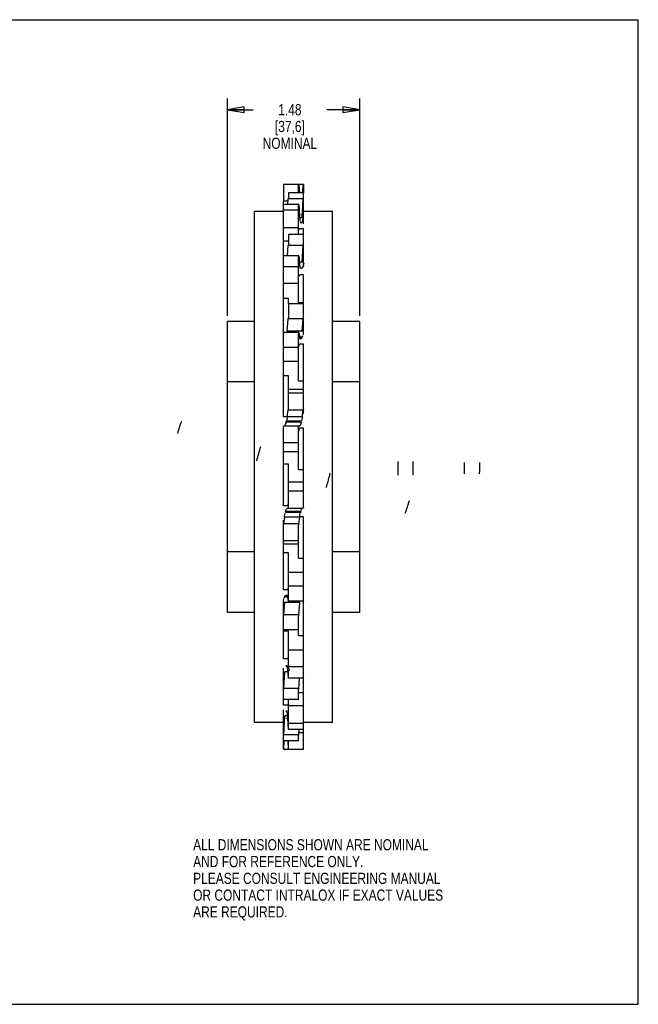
# Model space of a CAD drawing. Header units: inches. Extents: x 0 to 17, y 0 to 11.
# Tile 2 of 2: x 10.1 to 17, y 0 to 11. Entities that reach past the tile are written whole.
import ezdxf

# ---------------------------------------------------------------- set-up
doc = ezdxf.new("R2010")
doc.units = ezdxf.units.IN
doc.header["$LTSCALE"] = 0.935
doc.header["$MEASUREMENT"] = 0
doc.layers.get('0').update_dxf_attribs({"linetype": 'CONTINUOUS'})
doc.layers.add('ALL_FEATURES', color=7, linetype='CONTINUOUS')
doc.styles.get("Standard").update_dxf_attribs({"font": 'txt', "width": 0.8})
doc.dimstyles.new('DIMSTYLE_1', dxfattribs={"dimtxt": 0.125, "dimasz": 0.1875, "dimexe": 0.18, "dimexo": 0.0625, "dimgap": 0.09, "dimtad": 0, "dimtih": 1, "dimtoh": 1, "dimzin": 4, "dimdsep": 46, "dimtxsty": 'STANDARD', "dimblk": 'CLOSED', "dimblk1": 'CLOSED', "dimblk2": 'CLOSED', "dimcen": 0.09, "dimadec": 0, "dimazin": 0, "dimtp": 0.01, "dimtm": 0.01, "dimtfac": 1, "dimtofl": 0, "dimtmove": 0, "dimatfit": 3, "dimldrblk": 'CLOSED', "dimfxl": 1, "dimtolj": 1, "dimtzin": 4, "dimarcsym": 0})

# ---------------------------------------------------------------- blocks, each defined once
blk = doc.blocks.new('_CLOSED')
at = {"color": 0, "linetype": 'BYBLOCK'}
for p, q in [((0, 0), (-1, 0.167)), ((-1, 0.167), (-1, -0.167)), ((-1, -0.167), (0, 0)), ((-1, 0), (0, 0))]:
    blk.add_line(p, q, dxfattribs=at)
blk = doc.blocks.new('*D0')
at = {"color": 3, "linetype": 'CONTINUOUS'}
for p, q in [((12.407, 7.691), (12.407, 10.119)), ((13.887, 7.691), (13.887, 10.119)), ((12.407, 9.994), (12.694, 9.994)), ((13.887, 9.994), (13.519, 9.994))]:
    blk.add_line(p, q, dxfattribs=at)
at = {"color": 3, "linetype": 'CONTINUOUS', "xscale": 0.1875, "yscale": 0.1875, "zscale": 0.1875, "rotation": 180}
blk.add_blockref('_CLOSED', (12.407, 9.994), dxfattribs=at)
at = {"color": 3, "linetype": 'CONTINUOUS', "xscale": 0.1875, "yscale": 0.1875, "zscale": 0.1875}
blk.add_blockref('_CLOSED', (13.887, 9.994), dxfattribs=at)
at = {"color": 3, "linetype": 'CONTINUOUS', "insert": (13.106, 10.057), "char_height": 0.125, "width": 0.7, "attachment_point": 2, "line_spacing_factor": 0.9}
blk.add_mtext('1.48{\\Ftxt.shx;\\W1.600000;\\H0.125000; } \\P[37,6]\\PNOMINAL', dxfattribs=at)

msp = doc.modelspace()

# ---------------------------------------------------------------- linework, layer by layer
at = {"color": 7, "linetype": 'CONTINUOUS'}
for p, q in [((0, 11), (17, 11)), ((17, 0), (17, 11)), ((13.091, 9.064), (13.091, 9.002)), ((13.258, 9.064), (13.091, 9.064)), ((13.258, 8.718), (13.258, 9.064)), ((13.035, 6.562), (13.035, 8.973)), ((13.035, 8.933), (13.038, 8.937)), ((13.207, 8.937), (13.038, 8.937)), ((13.084, 8.937), (13.087, 8.997)), ((13.087, 8.997), (13.091, 9.002)), ((13.256, 8.997), (13.087, 8.997)), ((13.207, 8.937), (13.203, 8.932)), ((13.203, 8.601), (13.203, 8.932)), ((13.207, 8.937), (13.218, 8.751)), ((13.245, 8.786), (13.256, 8.997)), ((13.258, 9.001), (13.256, 8.997)), ((12.709, 3.148), (12.709, 8.858)), ((13.035, 8.858), (12.709, 8.858)), ((13.203, 8.871), (13.035, 8.871)), ((13.584, 8.858), (13.258, 8.858)), ((13.584, 3.148), (13.584, 8.858)), ((13.245, 8.786), (13.216, 8.786)), ((13.233, 8.734), (13.22, 8.734)), ((13.23, 8.731), (13.222, 8.731)), ((13.23, 8.731), (13.233, 8.734)), ((13.203, 8.673), (13.035, 8.673)), ((13.091, 8.601), (13.091, 8.486)), ((13.258, 8.601), (13.091, 8.601)), ((13.203, 8.65), (13.214, 8.664)), ((13.258, 8.664), (13.214, 8.664)), ((13.258, 8.253), (13.258, 8.664)), ((13.091, 8.524), (13.035, 8.524)), ((13.081, 8.363), (13.087, 8.476)), ((13.087, 8.476), (13.091, 8.486)), ((13.256, 8.476), (13.087, 8.476)), ((13.245, 8.291), (13.256, 8.476)), ((13.258, 8.483), (13.256, 8.476)), ((13.035, 8.356), (13.038, 8.363)), ((13.207, 8.363), (13.038, 8.363)), ((13.207, 8.363), (13.203, 8.353)), ((13.207, 8.363), (13.218, 8.225)), ((13.203, 7.84), (13.203, 8.353)), ((13.245, 8.291), (13.213, 8.291)), ((13.203, 8.238), (13.035, 8.238)), ((13.203, 8.123), (13.214, 8.149)), ((13.258, 8.149), (13.214, 8.149)), ((13.233, 8.231), (13.217, 8.231)), ((13.23, 8.225), (13.218, 8.225)), ((13.23, 8.225), (13.233, 8.231)), ((13.258, 7.516), (13.258, 8.149)), ((13.203, 8.051), (13.035, 8.051)), ((13.091, 7.886), (13.035, 7.886)), ((13.091, 7.825), (13.091, 7.886)), ((13.091, 7.825), (13.091, 7.67)), ((13.258, 7.825), (13.091, 7.825)), ((13.203, 7.84), (13.258, 7.84)), ((13.077, 7.519), (13.087, 7.657)), ((13.087, 7.657), (13.091, 7.67)), ((13.256, 7.657), (13.087, 7.657)), ((13.245, 7.519), (13.256, 7.657)), ((13.258, 7.666), (13.256, 7.657)), ((13.035, 7.495), (13.038, 7.504)), ((13.207, 7.504), (13.038, 7.504)), ((13.245, 7.519), (13.077, 7.519)), ((13.207, 7.504), (13.203, 7.491)), ((13.203, 6.965), (13.203, 7.491)), ((13.207, 7.504), (13.218, 7.43)), ((13.203, 7.341), (13.214, 7.375)), ((13.233, 7.46), (13.213, 7.46)), ((13.258, 7.375), (13.214, 7.375)), ((13.23, 7.451), (13.215, 7.451)), ((13.23, 7.451), (13.233, 7.46)), ((13.258, 6.596), (13.258, 7.375)), ((13.203, 7.336), (13.035, 7.336)), ((13.203, 7.182), (13.035, 7.182)), ((13.091, 7.021), (13.035, 7.021)), ((13.091, 6.653), (13.091, 7.021)), ((13.203, 6.965), (13.258, 6.965)), ((13.258, 6.867), (13.091, 6.867)), ((13.258, 6.829), (13.091, 6.829)), ((13.077, 6.565), (13.087, 6.638)), ((13.087, 6.638), (13.091, 6.653)), ((13.256, 6.638), (13.087, 6.638)), ((13.245, 6.565), (13.256, 6.638)), ((13.258, 6.649), (13.256, 6.638)), ((13.076, 6.562), (13.035, 6.562)), ((13.061, 6.503), (13.064, 6.513)), ((13.23, 6.503), (13.061, 6.503)), ((13.233, 6.513), (13.064, 6.513)), ((13.245, 6.565), (13.077, 6.565)), ((13.23, 6.503), (13.233, 6.513)), ((13.035, 6.454), (13.038, 6.464)), ((13.035, 5.57), (13.035, 6.454)), ((13.038, 6.464), (13.218, 6.464)), ((13.207, 6.464), (13.203, 6.45)), ((13.203, 5.974), (13.203, 6.45)), ((13.203, 6.397), (13.214, 6.436)), ((13.258, 6.436), (13.214, 6.436)), ((13.258, 5.553), (13.258, 6.436)), ((13.203, 6.273), (13.035, 6.273)), ((13.203, 6.171), (13.035, 6.171)), ((13.091, 6.033), (13.035, 6.033)), ((13.091, 5.557), (13.091, 6.033)), ((13.203, 5.974), (13.258, 5.974)), ((13.258, 5.835), (13.091, 5.835)), ((13.258, 5.734), (13.091, 5.734)), ((13.08, 5.57), (13.035, 5.57)), ((13.061, 5.494), (13.064, 5.504)), ((13.233, 5.504), (13.064, 5.504)), ((13.077, 5.543), (13.256, 5.543)), ((13.091, 5.609), (13.08, 5.57)), ((13.087, 5.543), (13.091, 5.557)), ((13.23, 5.494), (13.233, 5.504)), ((13.258, 5.553), (13.256, 5.543)), ((13.035, 4.631), (13.035, 5.41)), ((13.038, 5.369), (13.049, 5.442)), ((13.218, 5.442), (13.049, 5.442)), ((13.23, 5.494), (13.061, 5.494)), ((13.207, 5.369), (13.218, 5.442)), ((13.258, 5.445), (13.218, 5.445)), ((13.258, 2.849), (13.258, 5.445)), ((13.035, 5.358), (13.038, 5.369)), ((13.207, 5.369), (13.038, 5.369)), ((13.207, 5.369), (13.203, 5.354)), ((13.203, 4.986), (13.203, 5.354)), ((13.203, 5.178), (13.035, 5.178)), ((13.203, 5.14), (13.035, 5.14)), ((13.091, 5.042), (13.035, 5.042)), ((13.091, 4.516), (13.091, 5.042)), ((13.203, 4.986), (13.258, 4.986)), ((13.258, 4.824), (13.091, 4.824)), ((13.08, 4.631), (13.035, 4.631)), ((13.091, 4.666), (13.08, 4.631)), ((13.258, 4.671), (13.091, 4.671)), ((13.061, 4.547), (13.064, 4.556)), ((13.081, 4.547), (13.061, 4.547)), ((13.08, 4.556), (13.064, 4.556)), ((13.077, 4.576), (13.087, 4.503)), ((13.087, 4.503), (13.091, 4.516)), ((13.258, 4.512), (13.256, 4.503)), ((13.035, 3.858), (13.035, 4.491)), ((13.038, 4.35), (13.049, 4.488)), ((13.218, 4.488), (13.049, 4.488)), ((13.256, 4.503), (13.087, 4.503)), ((13.207, 4.35), (13.218, 4.488)), ((13.035, 4.341), (13.038, 4.35)), ((13.207, 4.35), (13.038, 4.35)), ((13.207, 4.35), (13.203, 4.337)), ((13.203, 4.182), (13.203, 4.337)), ((13.203, 4.182), (13.035, 4.182)), ((13.203, 4.121), (13.203, 4.182)), ((13.091, 4.167), (13.035, 4.167)), ((13.091, 3.654), (13.091, 4.167)), ((13.203, 4.121), (13.258, 4.121)), ((13.08, 3.858), (13.035, 3.858)), ((13.091, 3.884), (13.08, 3.858)), ((13.258, 3.956), (13.091, 3.956)), ((13.035, 3.343), (13.035, 3.754)), ((13.061, 3.776), (13.064, 3.782)), ((13.077, 3.776), (13.061, 3.776)), ((13.077, 3.782), (13.064, 3.782)), ((13.077, 3.782), (13.087, 3.644)), ((13.258, 3.769), (13.091, 3.769)), ((13.038, 3.53), (13.049, 3.716)), ((13.082, 3.716), (13.049, 3.716)), ((13.087, 3.644), (13.091, 3.654)), ((13.256, 3.644), (13.087, 3.644)), ((13.207, 3.53), (13.214, 3.644)), ((13.258, 3.651), (13.256, 3.644)), ((13.035, 3.524), (13.038, 3.53)), ((13.207, 3.53), (13.038, 3.53)), ((13.207, 3.53), (13.203, 3.521)), ((13.203, 3.406), (13.203, 3.521)), ((13.203, 3.483), (13.258, 3.483)), ((13.203, 3.406), (13.035, 3.406)), ((13.08, 3.343), (13.035, 3.343)), ((13.091, 3.357), (13.08, 3.343)), ((13.091, 3.075), (13.091, 3.406)), ((13.258, 3.334), (13.091, 3.334)), ((13.035, 2.849), (13.035, 3.288)), ((13.038, 3.009), (13.049, 3.221)), ((13.079, 3.221), (13.049, 3.221)), ((13.061, 3.273), (13.064, 3.276)), ((13.074, 3.273), (13.061, 3.273)), ((13.072, 3.276), (13.064, 3.276)), ((13.077, 3.256), (13.087, 3.07)), ((13.035, 3.148), (12.709, 3.148)), ((13.258, 3.136), (13.091, 3.136)), ((13.584, 3.148), (13.258, 3.148)), ((13.035, 3.006), (13.038, 3.009)), ((13.207, 3.009), (13.038, 3.009)), ((13.087, 3.07), (13.091, 3.075)), ((13.256, 3.07), (13.087, 3.07)), ((13.207, 3.009), (13.203, 3.004)), ((13.203, 2.943), (13.203, 3.004)), ((13.207, 3.009), (13.21, 3.07)), ((13.258, 3.034), (13.209, 3.034)), ((13.258, 3.073), (13.256, 3.07)), ((13.203, 2.943), (13.035, 2.943)), ((13.038, 2.849), (13.043, 2.943)), ((13.082, 2.943), (13.087, 2.849)), ((13.091, 2.849), (13.091, 2.943)), ((13.035, 2.849), (13.258, 2.849)), ((0, 0), (17, 0))]:
    msp.add_line(p, q, dxfattribs=at)
for centre, major_axis, ratio, start_param, end_param in [((13.233, 8.778), (0, -0.0442), 0.465221, 1.570796, 2.96706), ((13.23, 8.775), (0, -0.0442), 0.465221, 0.174533, 1.221678), ((13.23, 8.775), (0, -0.0442), 0.465221, 1.221678, 1.570796), ((13.233, 8.267), (0, -0.036), 0.911274, 1.570796, 2.96706), ((13.23, 8.261), (0, -0.036), 0.911274, 0.872619, 1.570796), ((13.23, 8.261), (0, -0.036), 0.911274, 0.174533, 0.872619), ((13.064, 7.483), (0.0129, 0.0407), 0.550319, -0.595645, -0.174533), ((13.233, 7.483), (-0.0128, -0.0407), 0.550771, 1.570796, 2.96706), ((13.23, 7.475), (-0.0128, -0.0407), 0.550771, 0.174533, 0.523531), ((13.23, 7.475), (-0.0128, -0.0407), 0.550771, 0.523531, 1.570796), ((13.061, 6.511), (0.0129, 0.0463), 0.169841, -2.96706, -1.570796), ((13.064, 6.521), (0.0129, 0.0463), 0.169841, -1.570796, -0.174533), ((13.23, 6.511), (-0.0128, -0.0463), 0.169951, 0.174533, 1.570796), ((13.233, 6.521), (-0.0128, -0.0463), 0.169951, 1.570796, 2.96706), ((13.063, 6.003), (0, 2.683), 0.466866, -1.605479, -1.548503), ((13.063, 6.003), (0, 2.187), 0.912539, -1.605479, -1.548503), ((13.063, 6.003), (0.784, 2.812), 0.169841, -1.605479, -1.55788), ((13.063, 6.003), (0.784, 2.812), 0.169841, -1.55788, -1.548503), ((13.063, 6.003), (0.784, 2.473), 0.550319, -1.605479, -1.548503)]:
    msp.add_ellipse(centre, major_axis=major_axis, ratio=ratio, start_param=start_param, end_param=end_param, dxfattribs=at)
at = {"color": 7, "linetype": 'CONTINUOUS', "extrusion": (0, 0, -1)}
for centre, major_axis, ratio, start_param, end_param in [((13.231, 6.003), (-0.777, -2.473), 0.550771, 1.548503, 1.605479), ((13.231, 6.003), (-0.777, -2.812), 0.169951, 1.548503, 1.605479), ((13.231, 6.003), (0, 2.683), 0.465221, 1.548503, 1.605479), ((13.231, 6.003), (0, 2.187), 0.911274, 1.548503, 1.605479), ((13.064, 5.496), (0.0129, 0.0463), 0.169841, -1.570796, -0.174533), ((13.233, 5.496), (-0.0128, -0.0463), 0.169951, 1.570796, 2.96706), ((13.061, 5.486), (0.0129, 0.0463), 0.169841, -2.96706, -1.570796), ((13.23, 5.486), (-0.0128, -0.0463), 0.169951, 0.174533, 1.570796), ((13.061, 4.524), (0.0129, 0.0407), 0.550319, -2.96706, -1.570796), ((13.064, 4.532), (0.0129, 0.0407), 0.550319, -1.570796, -0.523529), ((13.064, 4.532), (0.0129, 0.0407), 0.550319, -0.523529, -0.174533), ((13.23, 4.524), (-0.0128, -0.0407), 0.550771, 0.174533, 0.595644), ((13.061, 3.74), (0, -0.036), 0.912539, -2.96706, -1.570796), ((13.064, 3.746), (0, -0.036), 0.912539, -1.570796, -0.872618), ((13.064, 3.746), (0, -0.036), 0.912539, -0.872618, -0.174533), ((13.061, 3.229), (0, -0.0442), 0.466866, -2.96706, -1.570796), ((13.064, 3.232), (0, -0.0442), 0.466866, -1.221678, -0.174533), ((13.064, 3.232), (0, -0.0442), 0.466866, -1.570796, -1.221678)]:
    msp.add_ellipse(centre, major_axis=major_axis, ratio=ratio, start_param=start_param, end_param=end_param, dxfattribs=at)
at = {"layer": 'ALL_FEATURES', "color": 7, "linetype": 'CONTINUOUS'}
for p, q in [((13.035, 9.157), (13.035, 8.973)), ((13.258, 9.157), (13.035, 9.157)), ((13.203, 9.064), (13.203, 9.157)), ((13.207, 9.157), (13.212, 9.064)), ((13.251, 9.064), (13.256, 9.157)), ((13.258, 9.157), (13.258, 9.064)), ((13.086, 8.973), (13.035, 8.973)), ((12.407, 4.378), (12.407, 7.628)), ((12.709, 7.628), (12.407, 7.628)), ((13.887, 7.628), (13.584, 7.628)), ((13.887, 4.378), (13.887, 7.628)), ((12.709, 6.953), (12.407, 6.953)), ((13.887, 6.953), (13.584, 6.953)), ((12.709, 5.054), (12.407, 5.054)), ((13.887, 5.054), (13.584, 5.054)), ((12.709, 4.378), (12.407, 4.378)), ((13.887, 4.378), (13.584, 4.378))]:
    msp.add_line(p, q, dxfattribs=at)

# ---------------------------------------------------------------- texts
at = {"color": 3, "linetype": 'CONTINUOUS', "insert": (12.025, 1.845), "char_height": 0.125, "width": 3.5, "attachment_point": 1, "line_spacing_factor": 0.9}
msp.add_mtext('ALL DIMENSIONS SHOWN ARE NOMINAL\\PAND FOR REFERENCE ONLY.\\PPLEASE CONSULT ENGINEERING MANUAL\\POR CONTACT INTRALOX IF EXACT VALUES\\PARE REQUIRED. ', dxfattribs=at)

# ---------------------------------------------------------------- dimensions: what is measured, and where the dimension line sits
at = {"color": 3, "linetype": 'CONTINUOUS'}
dim = msp.add_linear_dim(base=(13.887, 9.994), p1=(12.407, 7.691), p2=(13.887, 7.691), text='<> \\PNOMINAL', dimstyle='DIMSTYLE_1', dxfattribs=at)
dim.commit()
dim.dimension.update_dxf_attribs({"geometry": '*D0', "text_midpoint": (12.856, 9.807), "dimtype": 160})

doc.saveas('drawing.dxf')
